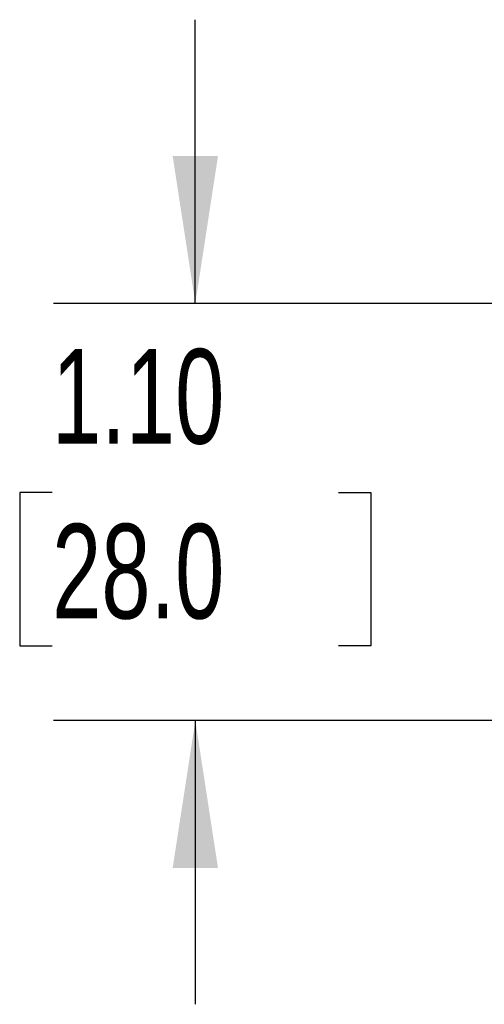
# Model space of a CAD drawing. Header units: inches. Extents: x 0.2 to 10.8, y 0.2 to 8.2.
# Tile 4 of 25: x 3.591 to 4.001, y 0.981 to 1.849. Entities that reach past the tile are written whole.
import ezdxf

# ---------------------------------------------------------------- set-up
doc = ezdxf.new("R2010")
doc.units = ezdxf.units.IN
doc.header["$MEASUREMENT"] = 0
doc.layers.add('DIMENSIONS', color=140, linetype='Continuous', lineweight=25)
doc.styles.add('SLDTEXTSTYLE0', font='TXT', dxfattribs={"width": 0.7})
doc.dimstyles.new('SLDDIMSTYLE4', dxfattribs={"dimtxt": 0.084961, "dimasz": 0.13, "dimexe": 0, "dimexo": 0.0625, "dimgap": 0.02124, "dimtad": 0, "dimtih": 1, "dimtoh": 1, "dimlfac": 3, "dimrnd": 1e-09, "dimzin": 4, "dimdsep": 46, "dimtxsty": 'SLDTEXTSTYLE0', "dimsah": 1, "dimcen": 0.09, "dimadec": 0, "dimazin": 1, "dimtfac": 1, "dimtmove": 0, "dimatfit": 0, "dimfxl": 0, "dimfrac": 2, "dimtolj": 1, "dimtzin": 12, "dimarcsym": 0})

# ---------------------------------------------------------------- blocks, each defined once
blk = doc.blocks.new('_D_4')
at = {"layer": 'DIMENSIONS'}
for p, q in [((3.74613, 1.59878), (3.74613, 1.84878)), ((4.36218, 1.59878), (3.62113, 1.59878)), ((3.61989, 1.43217), (3.59136, 1.43217)), ((3.59136, 1.43217), (3.59136, 1.29714)), ((3.87236, 1.43217), (3.90089, 1.43217)), ((3.90089, 1.43217), (3.90089, 1.29714)), ((3.59136, 1.29714), (3.61989, 1.29714)), ((3.90089, 1.29714), (3.87236, 1.29714)), ((4.36218, 1.23133), (3.62113, 1.23133)), ((3.74613, 1.23133), (3.74613, 0.98133))]:
    blk.add_line(p, q, dxfattribs=at)
for points in [[(3.74613, 1.59878), (3.76613, 1.72878), (3.72613, 1.72878)], [(3.74613, 1.23133), (3.72613, 1.10133), (3.76613, 1.10133)]]:
    blk.add_solid(points, dxfattribs=at)
at = {"layer": 'DIMENSIONS', "char_height": 0.083333, "attachment_point": 1, "style": 'SLDTEXTSTYLE0'}
for s, insert in [('1.10', (3.61989, 1.55861)), ('28.0', (3.61989, 1.40456))]:
    blk.add_mtext(s, dxfattribs=dict(at, insert=insert))

msp = doc.modelspace()

# ---------------------------------------------------------------- dimensions: what is measured, and where the dimension line sits
at = {"layer": 'DIMENSIONS'}
dim = msp.add_linear_dim(base=(3.74613, 1.23133), p1=(4.41218, 1.59878), p2=(4.41218, 1.23133), angle=90, dimstyle='SLDDIMSTYLE4', dxfattribs=at)
dim.commit()
dim.dimension.update_dxf_attribs({"geometry": '_D_4', "text_midpoint": (3.74613, 1.43217), "dimtype": 160})

doc.saveas('drawing.dxf')
